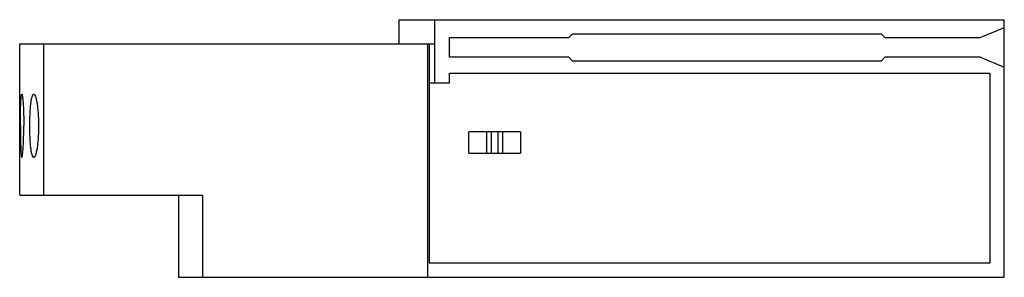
# Model space of a CAD drawing. Header units: millimetres. Extents: x 11.8 to 94.3, y 62.9 to 84.5.
import ezdxf

# ---------------------------------------------------------------- set-up
doc = ezdxf.new("R2010")
doc.units = ezdxf.units.MM
doc.header["$LTSCALE"] = 9.614102
doc.layers.get('0').update_dxf_attribs({"linetype": 'CONTINUOUS'})

msp = doc.modelspace()

# ---------------------------------------------------------------- linework, layer by layer
at = {"color": 7, "linetype": 'Continuous'}
for p, q in [((43.595, 82.512), (43.595, 84.545)), ((43.595, 84.545), (94.295, 84.545)), ((46.592, 79.245), (46.592, 84.545)), ((94.295, 62.945), (94.295, 84.545)), ((58.12, 83.37), (57.795, 83.045)), ((58.12, 83.37), (83.97, 83.37)), ((84.295, 83.045), (83.97, 83.37)), ((94.295, 83.873), (92.295, 83.045)), ((11.795, 69.845), (11.795, 82.512)), ((11.795, 82.512), (46.594, 82.512)), ((13.795, 82.512), (13.795, 69.845)), ((45.995, 62.945), (45.995, 82.512)), ((46.095, 82.512), (46.095, 64.145)), ((47.795, 81.395), (47.795, 83.045)), ((47.795, 83.045), (57.795, 83.045)), ((84.295, 83.045), (92.295, 83.045)), ((57.795, 81.395), (47.795, 81.395)), ((57.795, 81.395), (58.12, 81.07)), ((83.97, 81.07), (58.12, 81.07)), ((83.97, 81.07), (84.295, 81.395)), ((92.295, 81.395), (84.295, 81.395)), ((92.295, 81.395), (94.295, 80.566)), ((47.795, 79.245), (47.795, 80.07)), ((47.795, 80.07), (93.095, 80.07)), ((93.095, 80.07), (93.095, 64.145)), ((46.095, 79.245), (47.795, 79.245)), ((49.438, 73.345), (49.438, 75.145)), ((53.752, 75.145), (49.438, 75.145)), ((50.942, 73.345), (50.942, 75.145)), ((51.295, 75.145), (51.295, 73.345)), ((51.895, 73.345), (51.895, 75.145)), ((52.249, 75.145), (52.249, 73.345)), ((53.752, 75.145), (53.752, 73.345)), ((49.438, 73.345), (53.752, 73.345)), ((11.795, 69.845), (27.117, 69.845)), ((25.107, 69.845), (25.107, 62.945)), ((27.117, 69.845), (27.117, 62.945)), ((93.095, 64.145), (46.095, 64.145)), ((25.107, 62.945), (94.295, 62.945))]:
    msp.add_line(p, q, dxfattribs=at)
for points, knots in [([(11.859, 75.645), (11.859, 75.817), (11.86, 76.155), (11.864, 76.646), (11.872, 77.099), (11.882, 77.443), (11.892, 77.687), (11.901, 77.841), (11.91, 77.975), (11.92, 78.085), (11.929, 78.163), (11.937, 78.213), (11.943, 78.242), (11.95, 78.264), (11.956, 78.282), (11.964, 78.295), (11.97, 78.295)], [0, 0, 0, 0, 0.194332, 0.381276, 0.553478, 0.704448, 0.77011, 0.82838, 0.878704, 0.920639, 0.953788, 0.966993, 0.977933, 0.986609, 0.993057, 1, 1, 1, 1]), ([(11.97, 78.295), (11.973, 78.295), (11.979, 78.291), (11.985, 78.28), (11.992, 78.264), (12.003, 78.231), (12.015, 78.173), (12.029, 78.085), (12.043, 77.975), (12.057, 77.841), (12.071, 77.687), (12.089, 77.444), (12.108, 77.099), (12.125, 76.646), (12.135, 76.155), (12.138, 75.817), (12.138, 75.645)], [0, 0, 0, 0, 0.002853, 0.007299, 0.013837, 0.0226, 0.046891, 0.080165, 0.122179, 0.172544, 0.230821, 0.296453, 0.447284, 0.619272, 0.805955, 1, 1, 1, 1]), ([(12.641, 75.645), (12.641, 75.818), (12.645, 76.157), (12.662, 76.649), (12.69, 77.103), (12.723, 77.447), (12.756, 77.69), (12.782, 77.844), (12.81, 77.977), (12.839, 78.088), (12.87, 78.175), (12.899, 78.233), (12.923, 78.266), (12.945, 78.286), (12.965, 78.295), (12.977, 78.295)], [0, 0, 0, 0, 0.191055, 0.374804, 0.544049, 0.692533, 0.757256, 0.814875, 0.864925, 0.907092, 0.941176, 0.967293, 0.977562, 0.986194, 1, 1, 1, 1]), ([(12.977, 78.295), (13.007, 78.295), (13.041, 78.259), (13.069, 78.215), (13.094, 78.165), (13.124, 78.088), (13.158, 77.977), (13.191, 77.845), (13.222, 77.691), (13.262, 77.448), (13.305, 77.104), (13.342, 76.65), (13.366, 76.158), (13.371, 75.818), (13.371, 75.645)], [0, 0, 0, 0, 0.032272, 0.044573, 0.058809, 0.093252, 0.135706, 0.185961, 0.243706, 0.308474, 0.456856, 0.625837, 0.80927, 1, 1, 1, 1]), ([(11.859, 75.645), (11.859, 75.472), (11.86, 75.134), (11.864, 74.643), (11.872, 74.191), (11.882, 73.846), (11.892, 73.602), (11.901, 73.448), (11.91, 73.315), (11.92, 73.204), (11.929, 73.126), (11.937, 73.076), (11.943, 73.047), (11.95, 73.025), (11.956, 73.007), (11.964, 72.994), (11.97, 72.994)], [0, 0, 0, 0, 0.194257, 0.381203, 0.553418, 0.704403, 0.770018, 0.828229, 0.878511, 0.920413, 0.953605, 0.966845, 0.977818, 0.986528, 0.993015, 1, 1, 1, 1]), ([(11.97, 72.994), (11.973, 72.994), (11.979, 72.998), (11.985, 73.009), (11.992, 73.025), (12.003, 73.059), (12.015, 73.116), (12.029, 73.204), (12.043, 73.315), (12.057, 73.448), (12.071, 73.602), (12.089, 73.845), (12.108, 74.19), (12.125, 74.643), (12.135, 75.134), (12.138, 75.472), (12.138, 75.645)], [0, 0, 0, 0, 0.002861, 0.00734, 0.013915, 0.022712, 0.047074, 0.080391, 0.122382, 0.172715, 0.230942, 0.296529, 0.447349, 0.619331, 0.806014, 1, 1, 1, 1]), ([(12.977, 72.995), (12.965, 72.995), (12.945, 73.003), (12.923, 73.024), (12.899, 73.056), (12.87, 73.114), (12.839, 73.201), (12.81, 73.312), (12.782, 73.445), (12.756, 73.599), (12.723, 73.842), (12.69, 74.186), (12.662, 74.64), (12.645, 75.132), (12.641, 75.472), (12.641, 75.645)], [0, 0, 0, 0, 0.013805, 0.022437, 0.032705, 0.058817, 0.0929, 0.135063, 0.185111, 0.242734, 0.307459, 0.455943, 0.625188, 0.808946, 1, 1, 1, 1]), ([(13.371, 75.645), (13.371, 75.471), (13.366, 75.132), (13.342, 74.639), (13.305, 74.185), (13.262, 73.841), (13.222, 73.598), (13.191, 73.444), (13.158, 73.312), (13.124, 73.201), (13.094, 73.124), (13.069, 73.074), (13.041, 73.03), (13.007, 72.995), (12.977, 72.995)], [0, 0, 0, 0, 0.190728, 0.374168, 0.543158, 0.691538, 0.756301, 0.814041, 0.864295, 0.906748, 0.94119, 0.955427, 0.967728, 1, 1, 1, 1])]:
    msp.add_open_spline(points, degree=3, knots=knots, dxfattribs=at)

doc.saveas('drawing.dxf')
